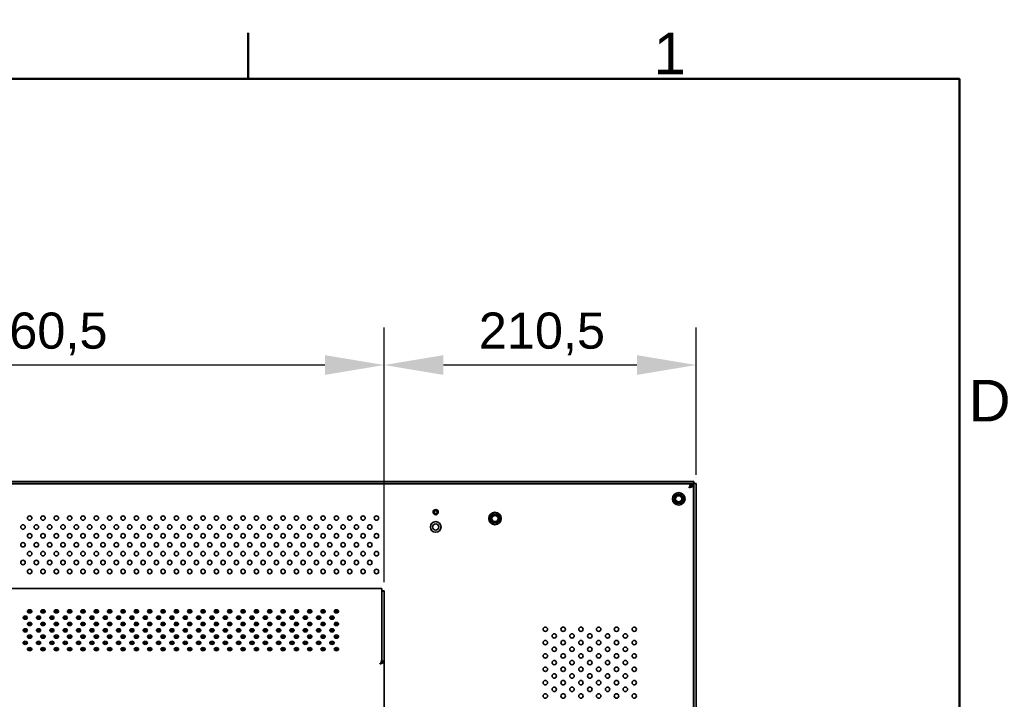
# Model space of a CAD drawing. Header units: millimetres. Extents: x 0 to 5110, y 0 to 2376.
# Tile 95 of 95: x 2646 to 3310, y 1878 to 2336. Entities that reach past the tile are written whole.
import ezdxf

# ---------------------------------------------------------------- set-up
doc = ezdxf.new("R2010")
doc.units = ezdxf.units.MM
doc.header["$LTSCALE"] = 8
for name, color, linetype, lineweight in [('Bemaßungen(ISO)', 7, 'Continuous', 18), ('Rahmen_0', 7, 'Continuous', 50), ('Rahmen_2', 7, 'Continuous', 50), ('Sichtbare Kanten(ISO)', 7, 'Continuous', 35)]:
    doc.layers.add(name, color=color, linetype=linetype, lineweight=lineweight)
doc.styles.add('Aktuell-BSI', font='arial.ttf')
doc.styles.add('Aktuell-ISOGroßer Text', font='arial.ttf')
doc.dimstyles.new('X.XXXGroßer Text', dxfattribs={"dimscale": 8, "dimtxt": 3.048, "dimasz": 5, "dimexe": 3.175, "dimexo": 0.75, "dimgap": 0.762, "dimtad": 1, "dimdec": 1, "dimrnd": 1e-08, "dimzin": 12, "dimtxsty": 'Aktuell-ISOGroßer Text', "dimcen": 0.09, "dimdle": 10, "dimclrd": 256, "dimclre": 256, "dimclrt": 7, "dimadec": 0, "dimazin": 3, "dimtfac": 0.656168, "dimtdec": 1, "dimtmove": 0, "dimatfit": 3, "dimfxl": 1, "dimtolj": 1, "dimlwd": 25, "dimlwe": 25, "dimarcsym": 0})

# ---------------------------------------------------------------- blocks, each defined once
blk = doc.blocks.new('Ränder Standardrahmen')
at = {"layer": 'Rahmen_0'}
blk.add_line((350, 287), (350, 290.9), dxfattribs=at)
at = {"layer": 'Rahmen_0', "flags": 128}
blk.add_lwpolyline([(10, 10), (10, 287), (410, 287), (410, 10), (10, 10)], dxfattribs=at)
at = {"layer": 'Rahmen_2', "char_height": 3.5, "attachment_point": 7, "style": 'Aktuell-BSI'}
for s, insert in [('1', (384.198, 287.4)), ('D', (410.779, 258.125))]:
    blk.add_mtext(s, dxfattribs=dict(at, insert=insert))
blk = doc.blocks.new('*D18')
at = {"layer": 'Bemaßungen(ISO)', "color": 250, "linetype": 'Continuous', "lineweight": 25, "true_color": 0x3f3f3f, "transparency": 16777216}
for p, q in [((2891.77, 1956.46), (2891.77, 2128.4)), ((3102.27, 2029), (3102.27, 2128.4)), ((3062.27, 2103), (2931.77, 2103))]:
    blk.add_line(p, q, dxfattribs=at)
at = {"layer": 'Bemaßungen(ISO)', "color": 250, "linetype": 'Continuous', "true_color": 0x3f3f3f, "transparency": 16777216}
for points in [[(2931.77, 2109.67), (2931.77, 2096.34), (2891.77, 2103)], [(3062.27, 2109.67), (3062.27, 2096.34), (3102.27, 2103)]]:
    blk.add_solid(points, dxfattribs=at)
at = {"layer": 'Defpoints', "color": 0, "linetype": 'Continuous', "transparency": 16777216}
for p in [(2891.77, 2103), (3102.27, 2023), (2891.77, 1950.46)]:
    blk.add_point(p, dxfattribs=at)
at = {"layer": 'Bemaßungen(ISO)', "color": 7, "linetype": 'Continuous', "lineweight": 25, "transparency": 16777216, "insert": (2955.58, 2138.41), "char_height": 24.384, "attachment_point": 1, "style": 'Aktuell-ISOGroßer Text'}
blk.add_mtext('\\A1;210,5', dxfattribs=at)
blk = doc.blocks.new('*D19')
at = {"layer": 'Bemaßungen(ISO)', "color": 250, "linetype": 'Continuous', "lineweight": 25, "true_color": 0x3f3f3f, "transparency": 16777216}
for p, q in [((2431.27, 1956.46), (2431.27, 2128.4)), ((2891.77, 1956.46), (2891.77, 2128.4)), ((2851.77, 2103), (2471.27, 2103))]:
    blk.add_line(p, q, dxfattribs=at)
at = {"layer": 'Bemaßungen(ISO)', "color": 250, "linetype": 'Continuous', "true_color": 0x3f3f3f, "transparency": 16777216}
for points in [[(2471.27, 2109.67), (2471.27, 2096.34), (2431.27, 2103)], [(2851.77, 2109.67), (2851.77, 2096.34), (2891.77, 2103)]]:
    blk.add_solid(points, dxfattribs=at)
at = {"layer": 'Defpoints', "color": 0, "linetype": 'Continuous', "transparency": 16777216}
for p in [(2431.27, 2103), (2431.27, 1950.46), (2891.77, 1950.46)]:
    blk.add_point(p, dxfattribs=at)
at = {"layer": 'Bemaßungen(ISO)', "color": 7, "linetype": 'Continuous', "lineweight": 25, "transparency": 16777216, "insert": (2619.79, 2138.41), "char_height": 24.384, "attachment_point": 1, "style": 'Aktuell-ISOGroßer Text'}
blk.add_mtext('\\A1;460,5', dxfattribs=at)

msp = doc.modelspace()

# ---------------------------------------------------------------- linework, layer by layer
at = {"layer": 'Sichtbare Kanten(ISO)'}
for p, q in [((2222.27, 2024.5), (3100.77, 2024.5)), ((2222.27, 2023), (3100.77, 2023)), ((2223.92, 2022.75), (3099.11, 2022.75)), ((3099.11, 2021.39), (3100.48, 2021.39)), ((3100.52, 2021.25), (3100.52, 1506.25)), ((3100.77, 2023), (3100.77, 2024.5)), ((3100.77, 2023), (3100.77, 1504.5)), ((3100.77, 2023), (3102.27, 2023)), ((3102.27, 2023), (3102.27, 1504.5)), ((2926.15, 2004.75), (2925.52, 2004.22)), ((2925.52, 2003.29), (2925.52, 2004.22)), ((2925.52, 2003.29), (2926.15, 2002.75)), ((2926.15, 2004.75), (2926.88, 2004.75)), ((2926.88, 2002.75), (2926.15, 2002.75)), ((2927.52, 2004.22), (2926.88, 2004.75)), ((2926.88, 2002.75), (2927.52, 2003.29)), ((2927.52, 2004.22), (2927.52, 2003.29)), ((2432.77, 1952.25), (2890.27, 1952.25)), ((2890.27, 1952.25), (2890.27, 1951.52)), ((2890.27, 1951.52), (2890.27, 1905.25)), ((2890.27, 1950.75), (2891.77, 1950.75)), ((2890.27, 1950.46), (2891.77, 1950.46)), ((2891.77, 1950.46), (2891.77, 1950.75)), ((2891.77, 1903.13), (2891.77, 1950.46)), ((2889.92, 1902.83), (2889.92, 1902.83)), ((2889.98, 1902.03), (2890.73, 1902.03)), ((2890.27, 1905.25), (2890.05, 1902.98)), ((2890.05, 1902.98), (2890.05, 1902.09)), ((2890.11, 1902.54), (2890.27, 1904.19)), ((2890.27, 1904.19), (2890.27, 1905.25)), ((2890.27, 1904.19), (2890.27, 1903.13)), ((2890.27, 1903.13), (2891.77, 1903.13)), ((2891.77, 1903.13), (2891.77, 1595.25))]:
    msp.add_line(p, q, dxfattribs=at)
for centre, radius in [((3090.52, 2012.75), 4.25), ((3090.52, 2012.75), 3.2), ((3090.52, 2012.75), 2.96), ((3090.52, 2012.75), 2.07), ((2652.52, 1999.75), 1.5), ((2661.52, 1999.75), 1.5), ((2670.52, 1999.75), 1.5), ((2679.52, 1999.75), 1.5), ((2688.52, 1999.75), 1.5), ((2697.52, 1999.75), 1.5), ((2706.52, 1999.75), 1.5), ((2715.52, 1999.75), 1.5), ((2724.52, 1999.75), 1.5), ((2733.52, 1999.75), 1.5), ((2742.52, 1999.75), 1.5), ((2751.52, 1999.75), 1.5), ((2760.52, 1999.75), 1.5), ((2769.52, 1999.75), 1.5), ((2778.52, 1999.75), 1.5), ((2787.52, 1999.75), 1.5), ((2796.52, 1999.75), 1.5), ((2805.52, 1999.75), 1.5), ((2814.52, 1999.75), 1.5), ((2823.52, 1999.75), 1.5), ((2832.52, 1999.75), 1.5), ((2841.52, 1999.75), 1.5), ((2850.52, 1999.75), 1.5), ((2859.52, 1999.75), 1.5), ((2868.52, 1999.75), 1.5), ((2877.52, 1999.75), 1.5), ((2886.52, 1999.75), 1.5), ((2926.52, 2003.75), 1.75), ((2966.52, 1999.45), 4.25), ((2966.52, 1999.45), 3.2), ((2966.52, 1999.45), 2.96), ((2966.52, 1999.45), 2.07), ((2648.02, 1993.75), 1.5), ((2657.02, 1993.75), 1.5), ((2666.02, 1993.75), 1.5), ((2675.02, 1993.75), 1.5), ((2684.02, 1993.75), 1.5), ((2693.02, 1993.75), 1.5), ((2702.02, 1993.75), 1.5), ((2711.02, 1993.75), 1.5), ((2720.02, 1993.75), 1.5), ((2729.02, 1993.75), 1.5), ((2738.02, 1993.75), 1.5), ((2747.02, 1993.75), 1.5), ((2756.02, 1993.75), 1.5), ((2765.02, 1993.75), 1.5), ((2774.02, 1993.75), 1.5), ((2783.02, 1993.75), 1.5), ((2792.02, 1993.75), 1.5), ((2801.02, 1993.75), 1.5), ((2810.02, 1993.75), 1.5), ((2819.02, 1993.75), 1.5), ((2828.02, 1993.75), 1.5), ((2837.02, 1993.75), 1.5), ((2846.02, 1993.75), 1.5), ((2855.02, 1993.75), 1.5), ((2864.02, 1993.75), 1.5), ((2873.02, 1993.75), 1.5), ((2882.02, 1993.75), 1.5), ((2926.52, 1993.75), 3.6), ((2926.52, 1993.75), 2.1), ((2652.52, 1987.75), 1.5), ((2661.52, 1987.75), 1.5), ((2670.52, 1987.75), 1.5), ((2679.52, 1987.75), 1.5), ((2688.52, 1987.75), 1.5), ((2697.52, 1987.75), 1.5), ((2706.52, 1987.75), 1.5), ((2715.52, 1987.75), 1.5), ((2724.52, 1987.75), 1.5), ((2733.52, 1987.75), 1.5), ((2742.52, 1987.75), 1.5), ((2751.52, 1987.75), 1.5), ((2760.52, 1987.75), 1.5), ((2769.52, 1987.75), 1.5), ((2778.52, 1987.75), 1.5), ((2787.52, 1987.75), 1.5), ((2796.52, 1987.75), 1.5), ((2805.52, 1987.75), 1.5), ((2814.52, 1987.75), 1.5), ((2823.52, 1987.75), 1.5), ((2832.52, 1987.75), 1.5), ((2841.52, 1987.75), 1.5), ((2850.52, 1987.75), 1.5), ((2859.52, 1987.75), 1.5), ((2868.52, 1987.75), 1.5), ((2877.52, 1987.75), 1.5), ((2886.52, 1987.75), 1.5), ((2648.02, 1981.75), 1.5), ((2657.02, 1981.75), 1.5), ((2666.02, 1981.75), 1.5), ((2675.02, 1981.75), 1.5), ((2684.02, 1981.75), 1.5), ((2693.02, 1981.75), 1.5), ((2702.02, 1981.75), 1.5), ((2711.02, 1981.75), 1.5), ((2720.02, 1981.75), 1.5), ((2729.02, 1981.75), 1.5), ((2738.02, 1981.75), 1.5), ((2747.02, 1981.75), 1.5), ((2756.02, 1981.75), 1.5), ((2765.02, 1981.75), 1.5), ((2774.02, 1981.75), 1.5), ((2783.02, 1981.75), 1.5), ((2792.02, 1981.75), 1.5), ((2801.02, 1981.75), 1.5), ((2810.02, 1981.75), 1.5), ((2819.02, 1981.75), 1.5), ((2828.02, 1981.75), 1.5), ((2837.02, 1981.75), 1.5), ((2846.02, 1981.75), 1.5), ((2855.02, 1981.75), 1.5), ((2864.02, 1981.75), 1.5), ((2873.02, 1981.75), 1.5), ((2882.02, 1981.75), 1.5), ((2652.52, 1975.75), 1.5), ((2661.52, 1975.75), 1.5), ((2670.52, 1975.75), 1.5), ((2679.52, 1975.75), 1.5), ((2688.52, 1975.75), 1.5), ((2697.52, 1975.75), 1.5), ((2706.52, 1975.75), 1.5), ((2715.52, 1975.75), 1.5), ((2724.52, 1975.75), 1.5), ((2733.52, 1975.75), 1.5), ((2742.52, 1975.75), 1.5), ((2751.52, 1975.75), 1.5), ((2760.52, 1975.75), 1.5), ((2769.52, 1975.75), 1.5), ((2778.52, 1975.75), 1.5), ((2787.52, 1975.75), 1.5), ((2796.52, 1975.75), 1.5), ((2805.52, 1975.75), 1.5), ((2814.52, 1975.75), 1.5), ((2823.52, 1975.75), 1.5), ((2832.52, 1975.75), 1.5), ((2841.52, 1975.75), 1.5), ((2850.52, 1975.75), 1.5), ((2859.52, 1975.75), 1.5), ((2868.52, 1975.75), 1.5), ((2877.52, 1975.75), 1.5), ((2886.52, 1975.75), 1.5), ((2648.02, 1969.75), 1.5), ((2657.02, 1969.75), 1.5), ((2666.02, 1969.75), 1.5), ((2675.02, 1969.75), 1.5), ((2684.02, 1969.75), 1.5), ((2693.02, 1969.75), 1.5), ((2702.02, 1969.75), 1.5), ((2711.02, 1969.75), 1.5), ((2720.02, 1969.75), 1.5), ((2729.02, 1969.75), 1.5), ((2738.02, 1969.75), 1.5), ((2747.02, 1969.75), 1.5), ((2756.02, 1969.75), 1.5), ((2765.02, 1969.75), 1.5), ((2774.02, 1969.75), 1.5), ((2783.02, 1969.75), 1.5), ((2792.02, 1969.75), 1.5), ((2801.02, 1969.75), 1.5), ((2810.02, 1969.75), 1.5), ((2819.02, 1969.75), 1.5), ((2828.02, 1969.75), 1.5), ((2837.02, 1969.75), 1.5), ((2846.02, 1969.75), 1.5), ((2855.02, 1969.75), 1.5), ((2864.02, 1969.75), 1.5), ((2873.02, 1969.75), 1.5), ((2882.02, 1969.75), 1.5), ((2652.52, 1963.75), 1.5), ((2661.52, 1963.75), 1.5), ((2670.52, 1963.75), 1.5), ((2679.52, 1963.75), 1.5), ((2688.52, 1963.75), 1.5), ((2697.52, 1963.75), 1.5), ((2706.52, 1963.75), 1.5), ((2715.52, 1963.75), 1.5), ((2724.52, 1963.75), 1.5), ((2733.52, 1963.75), 1.5), ((2742.52, 1963.75), 1.5), ((2751.52, 1963.75), 1.5), ((2760.52, 1963.75), 1.5), ((2769.52, 1963.75), 1.5), ((2778.52, 1963.75), 1.5), ((2787.52, 1963.75), 1.5), ((2796.52, 1963.75), 1.5), ((2805.52, 1963.75), 1.5), ((2814.52, 1963.75), 1.5), ((2823.52, 1963.75), 1.5), ((2832.52, 1963.75), 1.5), ((2841.52, 1963.75), 1.5), ((2850.52, 1963.75), 1.5), ((2859.52, 1963.75), 1.5), ((2868.52, 1963.75), 1.5), ((2877.52, 1963.75), 1.5), ((2886.52, 1963.75), 1.5), ((3000.52, 1924.75), 1.5), ((3006.52, 1920.25), 1.5), ((3012.52, 1924.75), 1.5), ((3018.52, 1920.25), 1.5), ((3024.52, 1924.75), 1.5), ((3030.52, 1920.25), 1.5), ((3036.52, 1924.75), 1.5), ((3042.52, 1920.25), 1.5), ((3048.52, 1924.75), 1.5), ((3054.52, 1920.25), 1.5), ((3060.52, 1924.75), 1.5), ((3000.52, 1915.75), 1.5), ((3012.52, 1915.75), 1.5), ((3024.52, 1915.75), 1.5), ((3036.52, 1915.75), 1.5), ((3048.52, 1915.75), 1.5), ((3060.52, 1915.75), 1.5), ((3000.52, 1906.75), 1.5), ((3006.52, 1911.25), 1.5), ((3012.52, 1906.75), 1.5), ((3018.52, 1911.25), 1.5), ((3024.52, 1906.75), 1.5), ((3030.52, 1911.25), 1.5), ((3036.52, 1906.75), 1.5), ((3042.52, 1911.25), 1.5), ((3048.52, 1906.75), 1.5), ((3054.52, 1911.25), 1.5), ((3060.52, 1906.75), 1.5), ((3006.52, 1902.25), 1.5), ((3018.52, 1902.25), 1.5), ((3030.52, 1902.25), 1.5), ((3042.52, 1902.25), 1.5), ((3054.52, 1902.25), 1.5), ((3000.52, 1897.75), 1.5), ((3006.52, 1893.25), 1.5), ((3012.52, 1897.75), 1.5), ((3018.52, 1893.25), 1.5), ((3024.52, 1897.75), 1.5), ((3030.52, 1893.25), 1.5), ((3036.52, 1897.75), 1.5), ((3042.52, 1893.25), 1.5), ((3048.52, 1897.75), 1.5), ((3054.52, 1893.25), 1.5), ((3060.52, 1897.75), 1.5), ((3000.52, 1888.75), 1.5), ((3012.52, 1888.75), 1.5), ((3024.52, 1888.75), 1.5), ((3036.52, 1888.75), 1.5), ((3048.52, 1888.75), 1.5), ((3060.52, 1888.75), 1.5), ((3000.52, 1879.75), 1.5), ((3006.52, 1884.25), 1.5), ((3012.52, 1879.75), 1.5), ((3018.52, 1884.25), 1.5), ((3024.52, 1879.75), 1.5), ((3030.52, 1884.25), 1.5), ((3036.52, 1879.75), 1.5), ((3042.52, 1884.25), 1.5), ((3048.52, 1879.75), 1.5), ((3054.52, 1884.25), 1.5), ((3060.52, 1879.75), 1.5)]:
    msp.add_circle(centre, radius, dxfattribs=at)
msp.add_arc((2661.52, 1914.1), 2, 150.41133, 156.0542, dxfattribs=at)
for centre in [(2652.52, 1936.79), (2661.52, 1936.79), (2670.52, 1936.79), (2679.52, 1936.79), (2688.52, 1936.79), (2697.52, 1936.79), (2706.52, 1936.79), (2715.52, 1936.79), (2724.52, 1936.79), (2733.52, 1936.79), (2742.52, 1936.79), (2751.52, 1936.79), (2760.52, 1936.79), (2769.52, 1936.79), (2778.52, 1936.79), (2787.52, 1936.79), (2796.52, 1936.79), (2805.52, 1936.79), (2814.52, 1936.79), (2823.52, 1936.79), (2832.52, 1936.79), (2841.52, 1936.79), (2850.52, 1936.79), (2859.52, 1936.79), (2649.52, 1932.55), (2652.52, 1928.3), (2658.52, 1932.55), (2661.52, 1928.3), (2667.52, 1932.55), (2670.52, 1928.3), (2676.52, 1932.55), (2679.52, 1928.3), (2685.52, 1932.55), (2688.52, 1928.3), (2694.52, 1932.55), (2697.52, 1928.3), (2703.52, 1932.55), (2706.52, 1928.3), (2712.52, 1932.55), (2715.52, 1928.3), (2721.52, 1932.55), (2724.52, 1928.3), (2730.52, 1932.55), (2733.52, 1928.3), (2739.52, 1932.55), (2742.52, 1928.3), (2748.52, 1932.55), (2751.52, 1928.3), (2757.52, 1932.55), (2760.52, 1928.3), (2766.52, 1932.55), (2769.52, 1928.3), (2775.52, 1932.55), (2778.52, 1928.3), (2784.52, 1932.55), (2787.52, 1928.3), (2793.52, 1932.55), (2796.52, 1928.3), (2802.52, 1932.55), (2805.52, 1928.3), (2811.52, 1932.55), (2814.52, 1928.3), (2820.52, 1932.55), (2823.52, 1928.3), (2829.52, 1932.55), (2832.52, 1928.3), (2838.52, 1932.55), (2841.52, 1928.3), (2847.52, 1932.55), (2850.52, 1928.3), (2856.52, 1932.55), (2859.52, 1928.3), (2649.52, 1924.06), (2652.52, 1919.82), (2658.52, 1924.06), (2661.52, 1919.82), (2667.52, 1924.06), (2670.52, 1919.82), (2676.52, 1924.06), (2679.52, 1919.82), (2685.52, 1924.06), (2688.52, 1919.82), (2694.52, 1924.06), (2697.52, 1919.82), (2703.52, 1924.06), (2706.52, 1919.82), (2712.52, 1924.06), (2715.52, 1919.82), (2721.52, 1924.06), (2724.52, 1919.82), (2730.52, 1924.06), (2733.52, 1919.82), (2739.52, 1924.06), (2742.52, 1919.82), (2748.52, 1924.06), (2751.52, 1919.82), (2757.52, 1924.06), (2760.52, 1919.82), (2766.52, 1924.06), (2769.52, 1919.82), (2775.52, 1924.06), (2778.52, 1919.82), (2784.52, 1924.06), (2787.52, 1919.82), (2793.52, 1924.06), (2796.52, 1919.82), (2802.52, 1924.06), (2805.52, 1919.82), (2811.52, 1924.06), (2814.52, 1919.82), (2820.52, 1924.06), (2823.52, 1919.82), (2829.52, 1924.06), (2832.52, 1919.82), (2838.52, 1924.06), (2841.52, 1919.82), (2847.52, 1924.06), (2850.52, 1919.82), (2856.52, 1924.06), (2859.52, 1919.82), (2649.52, 1915.58), (2658.52, 1915.58), (2667.52, 1915.58), (2676.52, 1915.58), (2685.52, 1915.58), (2694.52, 1915.58), (2703.52, 1915.58), (2712.52, 1915.58), (2721.52, 1915.58), (2730.52, 1915.58), (2739.52, 1915.58), (2748.52, 1915.58), (2757.52, 1915.58), (2766.52, 1915.58), (2775.52, 1915.58), (2784.52, 1915.58), (2793.52, 1915.58), (2802.52, 1915.58), (2811.52, 1915.58), (2820.52, 1915.58), (2829.52, 1915.58), (2838.52, 1915.58), (2847.52, 1915.58), (2856.52, 1915.58), (2652.52, 1911.33), (2661.52, 1911.33), (2670.52, 1911.33), (2679.52, 1911.33), (2688.52, 1911.33), (2697.52, 1911.33), (2706.52, 1911.33), (2715.52, 1911.33), (2724.52, 1911.33), (2733.52, 1911.33), (2742.52, 1911.33), (2751.52, 1911.33), (2760.52, 1911.33), (2769.52, 1911.33), (2778.52, 1911.33), (2787.52, 1911.33), (2796.52, 1911.33), (2805.52, 1911.33), (2814.52, 1911.33), (2823.52, 1911.33), (2832.52, 1911.33), (2841.52, 1911.33), (2850.52, 1911.33), (2859.52, 1911.33)]:
    msp.add_ellipse(centre, major_axis=(1.5, 0), ratio=0.707107, dxfattribs=at)
for centre in [(2652.52, 1935.73), (2661.52, 1935.73), (2670.52, 1935.73), (2679.52, 1935.73), (2688.52, 1935.73), (2697.52, 1935.73), (2706.52, 1935.73), (2715.52, 1935.73), (2724.52, 1935.73), (2733.52, 1935.73), (2742.52, 1935.73), (2751.52, 1935.73), (2760.52, 1935.73), (2769.52, 1935.73), (2778.52, 1935.73), (2787.52, 1935.73), (2796.52, 1935.73), (2805.52, 1935.73), (2814.52, 1935.73), (2823.52, 1935.73), (2832.52, 1935.73), (2841.52, 1935.73), (2850.52, 1935.73), (2859.52, 1935.73), (2649.52, 1931.49), (2652.52, 1927.24), (2658.52, 1931.49), (2661.52, 1927.24), (2667.52, 1931.49), (2670.52, 1927.24), (2676.52, 1931.49), (2679.52, 1927.24), (2685.52, 1931.49), (2688.52, 1927.24), (2694.52, 1931.49), (2697.52, 1927.24), (2703.52, 1931.49), (2706.52, 1927.24), (2712.52, 1931.49), (2715.52, 1927.24), (2721.52, 1931.49), (2724.52, 1927.24), (2730.52, 1931.49), (2733.52, 1927.24), (2739.52, 1931.49), (2742.52, 1927.24), (2748.52, 1931.49), (2751.52, 1927.24), (2757.52, 1931.49), (2760.52, 1927.24), (2766.52, 1931.49), (2769.52, 1927.24), (2775.52, 1931.49), (2778.52, 1927.24), (2784.52, 1931.49), (2787.52, 1927.24), (2793.52, 1931.49), (2796.52, 1927.24), (2802.52, 1931.49), (2805.52, 1927.24), (2811.52, 1931.49), (2814.52, 1927.24), (2820.52, 1931.49), (2823.52, 1927.24), (2829.52, 1931.49), (2832.52, 1927.24), (2838.52, 1931.49), (2841.52, 1927.24), (2847.52, 1931.49), (2850.52, 1927.24), (2856.52, 1931.49), (2859.52, 1927.24), (2649.52, 1923), (2658.52, 1923), (2667.52, 1923), (2676.52, 1923), (2685.52, 1923), (2694.52, 1923), (2703.52, 1923), (2712.52, 1923), (2721.52, 1923), (2730.52, 1923), (2739.52, 1923), (2748.52, 1923), (2757.52, 1923), (2766.52, 1923), (2775.52, 1923), (2784.52, 1923), (2793.52, 1923), (2802.52, 1923), (2811.52, 1923), (2820.52, 1923), (2829.52, 1923), (2838.52, 1923), (2847.52, 1923), (2856.52, 1923), (2649.52, 1914.51), (2652.52, 1918.76), (2658.52, 1914.51), (2661.52, 1918.76), (2667.52, 1914.51), (2670.52, 1918.76), (2676.52, 1914.51), (2679.52, 1918.76), (2685.52, 1914.51), (2688.52, 1918.76), (2694.52, 1914.51), (2697.52, 1918.76), (2703.52, 1914.51), (2706.52, 1918.76), (2712.52, 1914.51), (2715.52, 1918.76), (2721.52, 1914.51), (2724.52, 1918.76), (2730.52, 1914.51), (2733.52, 1918.76), (2739.52, 1914.51), (2742.52, 1918.76), (2748.52, 1914.51), (2751.52, 1918.76), (2757.52, 1914.51), (2760.52, 1918.76), (2766.52, 1914.51), (2769.52, 1918.76), (2775.52, 1914.51), (2778.52, 1918.76), (2784.52, 1914.51), (2787.52, 1918.76), (2793.52, 1914.51), (2796.52, 1918.76), (2802.52, 1914.51), (2805.52, 1918.76), (2811.52, 1914.51), (2814.52, 1918.76), (2820.52, 1914.51), (2823.52, 1918.76), (2829.52, 1914.51), (2832.52, 1918.76), (2838.52, 1914.51), (2841.52, 1918.76), (2847.52, 1914.51), (2850.52, 1918.76), (2856.52, 1914.51), (2859.52, 1918.76), (2652.52, 1910.27), (2661.52, 1910.27), (2670.52, 1910.27), (2679.52, 1910.27), (2688.52, 1910.27), (2697.52, 1910.27), (2706.52, 1910.27), (2715.52, 1910.27), (2724.52, 1910.27), (2733.52, 1910.27), (2742.52, 1910.27), (2751.52, 1910.27), (2760.52, 1910.27), (2769.52, 1910.27), (2778.52, 1910.27), (2787.52, 1910.27), (2796.52, 1910.27), (2805.52, 1910.27), (2814.52, 1910.27), (2823.52, 1910.27), (2832.52, 1910.27), (2841.52, 1910.27), (2850.52, 1910.27), (2859.52, 1910.27)]:
    msp.add_ellipse(centre, major_axis=(1.5, 0), ratio=0.707107, start_param=0.523599, end_param=2.617994, dxfattribs=at)
for points, knots in [([(3099.11, 2022.75), (3098.98, 2022.75), (3098.85, 2022.69), (3098.72, 2022.56), (3098.58, 2022.44), (3098.45, 2022.25), (3098.32, 2022.02), (3098.18, 2021.79), (3098.05, 2021.51), (3097.92, 2021.21), (3097.78, 2020.91), (3097.65, 2020.58), (3097.52, 2020.25)], [0, 0, 0, 0, 0.25, 0.25, 0.25, 0.5, 0.5, 0.5, 0.75, 0.75, 0.75, 1, 1, 1, 1]), ([(3097.52, 2020.25), (3097.87, 2020.35), (3098.22, 2020.44), (3098.55, 2020.54), (3098.88, 2020.63), (3099.19, 2020.73), (3099.45, 2020.82), (3099.72, 2020.92), (3099.95, 2021.01), (3100.12, 2021.11), (3100.3, 2021.2), (3100.42, 2021.3), (3100.48, 2021.39)], [0, 0, 0, 0, 0.25, 0.25, 0.25, 0.5, 0.5, 0.5, 0.75, 0.75, 0.75, 1, 1, 1, 1]), ([(3097.52, 2020.25), (3097.62, 2020.35), (3097.72, 2020.45), (3097.92, 2020.64), (3098.02, 2020.73), (3098.18, 2020.86), (3098.25, 2020.91), (3098.38, 2021.01), (3098.45, 2021.05), (3098.62, 2021.14), (3098.71, 2021.18), (3098.91, 2021.24), (3099.01, 2021.25), (3099.11, 2021.25)], [0, 0, 0, 0, 0.0420782, 0.0420782, 0.0841512, 0.0841512, 0.112174, 0.112174, 0.1401969, 0.1401969, 0.1822699, 0.1822699, 0.2243481, 0.2243481, 0.2243481, 0.2243481]), ([(3098.92, 2021.23), (3098.89, 2021.19), (3098.86, 2021.15), (3098.82, 2021.11), (3098.73, 2021.01), (3098.62, 2020.92), (3098.49, 2020.82), (3098.35, 2020.73), (3098.2, 2020.63), (3098.03, 2020.54), (3097.87, 2020.44), (3097.69, 2020.35), (3097.52, 2020.25)], [0.1384077, 0.1384077, 0.1384077, 0.1384077, 0.25, 0.25, 0.25, 0.5, 0.5, 0.5, 0.75, 0.75, 0.75, 1, 1, 1, 1]), ([(3099.11, 2022.75), (3099.11, 2022.5), (3099.11, 2022.25), (3099.11, 2021.76), (3099.11, 2021.52), (3099.11, 2021.28)], [0.0000002, 0.0000002, 0.0000002, 0.0000002, 0.075, 0.075, 0.1470846, 0.1470846, 0.1470846, 0.1470846]), ([(3100.77, 2023), (3100.68, 2023), (3100.6, 2022.98), (3100.52, 2022.93), (3100.43, 2022.88), (3100.35, 2022.8), (3100.27, 2022.71), (3100.18, 2022.62), (3100.1, 2022.51), (3100.02, 2022.38), (3099.93, 2022.26), (3099.85, 2022.13), (3099.77, 2022)], [0, 0, 0, 0, 0.25, 0.25, 0.25, 0.5, 0.5, 0.5, 0.75, 0.75, 0.75, 1, 1, 1, 1]), ([(3099.77, 2022), (3099.9, 2022.09), (3100.03, 2022.17), (3100.15, 2022.25), (3100.27, 2022.34), (3100.38, 2022.42), (3100.47, 2022.5), (3100.57, 2022.59), (3100.64, 2022.67), (3100.69, 2022.75), (3100.74, 2022.84), (3100.77, 2022.92), (3100.77, 2023)], [0, 0, 0, 0, 0.25, 0.25, 0.25, 0.5, 0.5, 0.5, 0.75, 0.75, 0.75, 1, 1, 1, 1]), ([(3100.48, 2021.39), (3100.49, 2021.37), (3100.5, 2021.34), (3100.51, 2021.3), (3100.52, 2021.28), (3100.52, 2021.25)], [0, 0, 0, 0, 0.0260922, 0.0260922, 0.05218479, 0.05218479, 0.05218479, 0.05218479]), ([(2890.27, 1903.13), (2890.27, 1903.01), (2890.25, 1902.89), (2890.21, 1902.77), (2890.18, 1902.69), (2890.15, 1902.61), (2890.11, 1902.54)], [0, 0, 0, 0, 0.3333333, 0.3333333, 0.3333333, 0.543289, 0.543289, 0.543289, 0.543289])]:
    msp.add_open_spline(points, degree=3, knots=knots, dxfattribs=at)
for points in [[(2890.05, 1902.98), (2889.91, 1902.83), (2889.62, 1902.48), (2889.2, 1901.87), (2888.91, 1901.43), (2888.77, 1901.22)], [(2888.77, 1901.22), (2889.01, 1901.31), (2889.48, 1901.49), (2890.15, 1901.76), (2890.55, 1901.94), (2890.73, 1902.03)], [(2890.73, 1902.03), (2890.95, 1902.16), (2891.33, 1902.4), (2891.69, 1902.77), (2891.77, 1903.01), (2891.77, 1903.13)]]:
    msp.add_open_spline(points, degree=3, dxfattribs=at)

# ---------------------------------------------------------------- block references
at = {"xscale": 8, "yscale": 8, "zscale": 8}
msp.add_blockref('Ränder Standardrahmen', (0, 0), dxfattribs=at)

# ---------------------------------------------------------------- dimensions: what is measured, and where the dimension line sits
at = {"layer": 'Bemaßungen(ISO)', "color": 250, "linetype": 'Continuous', "lineweight": 25, "true_color": 0x3f3f3f}
dim = msp.add_linear_dim(base=(2431.27, 2103), p1=(2891.77, 1950.46), p2=(2431.27, 1950.46), dimstyle='X.XXXGroßer Text', override={"dimdec": 1, "dimtp": 0, "dimtm": 0, "dimtdec": 1, "dimtofl": 0, "dimatfit": 1}, dxfattribs=at)
dim.commit()
dim.dimension.update_dxf_attribs({"geometry": '*D19', "text_midpoint": (2661.52, 2103), "dimtype": 160})
dim = msp.add_linear_dim(base=(2891.77, 2103), p1=(3102.27, 2023), p2=(2891.77, 1950.46), angle=180, dimstyle='X.XXXGroßer Text', override={"dimdec": 1, "dimtp": 0, "dimtm": 0, "dimtdec": 1, "dimtofl": 0, "dimatfit": 1}, dxfattribs=at)
dim.commit()
dim.dimension.update_dxf_attribs({"geometry": '*D18', "text_midpoint": (2997.02, 2103), "dimtype": 160})

doc.saveas('drawing.dxf')
